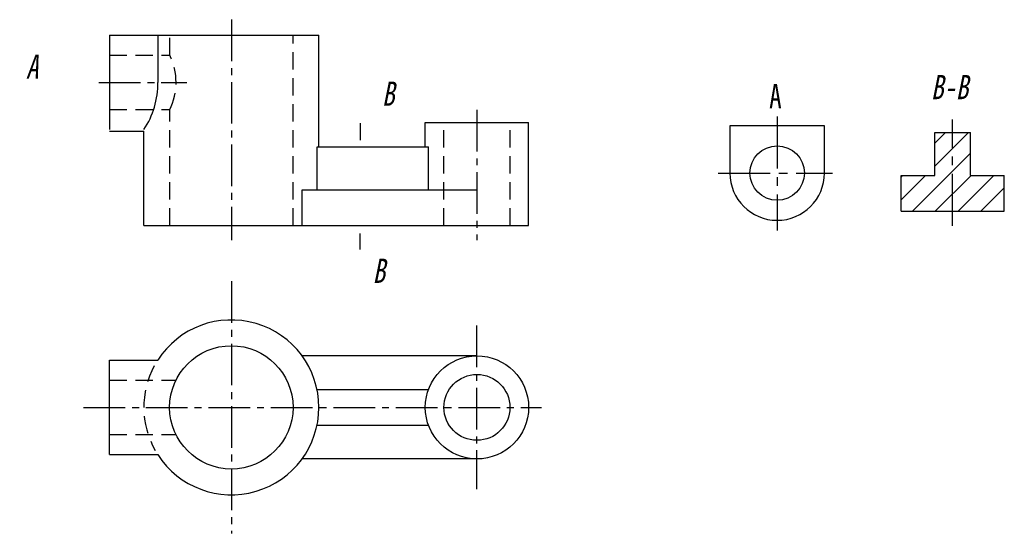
# Model space of a CAD drawing. Extents: x 8 to 150, y -95 to -21.
import ezdxf

# ---------------------------------------------------------------- set-up
doc = ezdxf.new("R2010")
doc.units = 0
doc.header["$LTSCALE"] = 10
doc.header["$MEASUREMENT"] = 0
doc.linetypes.add('CENTER2', pattern=[1.125, 0.75, -0.125, 0.125, -0.125])
doc.linetypes.add('DASHED2', pattern=[0.375, 0.25, -0.125])
for name, color, linetype in [('ST剖面线', 7, 'CONTINUOUS'), ('ST文字', 7, 'CONTINUOUS'), ('ST点画线', 1, 'CENTER2'), ('ST粗实线', 3, 'CONTINUOUS'), ('ST虚线', 2, 'DASHED2')]:
    doc.layers.add(name, color=color, linetype=linetype)
doc.styles.add('HZDX', font='simfang.ttf', dxfattribs={"width": 0.75})

msp = doc.modelspace()

# ---------------------------------------------------------------- hatches: boundary and pattern name
at = {"layer": 'ST剖面线'}
h = msp.add_hatch(dxfattribs=at)
h.set_pattern_fill('ANSI31', color=5, scale=0.732, style=0)
h.set_pattern_definition([(45, (-149.1753, -94.587), (-1.643387, 1.643387), [])])
h.paths.add_polyline_path([(140.02, -43.41), (135.14, -43.41), (135.14, -48.57), (150.02, -48.57), (150.02, -43.41), (145.14, -43.41), (145.14, -37.21), (140.02, -37.21)])

# ---------------------------------------------------------------- linework, layer by layer
at = {"layer": 'ST文字'}
for p, q in [((57.24, -35.88), (57.24, -38.3)), ((57.24, -54.07), (57.24, -51.76))]:
    msp.add_line(p, q, dxfattribs=at)
at = {"layer": 'ST文字', "color": 18, "true_color": 0x000000}
for points in [[(8.63, -30.33, 0, 0, 0), (12.04, -30.33, 0.878, 0, 0), (16.17, -30.33, 0, 0, 0)], [(57.24, -35.88, 0, 0, 0), (60.65, -35.88, 0.878, 0, 0), (64.77, -35.88, 0, 0, 0)], [(57.24, -54.07, 0, 0, 0), (60.65, -54.07, 0.878, 0, 0), (64.77, -54.07, 0, 0, 0)]]:
    msp.add_lwpolyline(points, format="xyseb", dxfattribs=at)
at = {"layer": 'ST点画线', "color": 18, "ltscale": 0.8, "true_color": 0x000000}
for p, q in [((38.68, -20.93), (38.68, -52.73)), ((19.59, -29.98), (32.28, -29.98)), ((74.06, -33.94), (74.06, -52.73)), ((38.68, -58.67), (38.68, -95.02)), ((73.99, -65.04), (73.99, -88.65)), ((17.38, -76.85), (83.35, -76.85))]:
    msp.add_line(p, q, dxfattribs=at)
at = {"layer": 'ST点画线', "color": 5}
for p, q in [((117.3, -34.88), (117.3, -51.36)), ((142.58, -50.67), (142.58, -35.35)), ((108.8, -43.06), (125.29, -43.06))]:
    msp.add_line(p, q, dxfattribs=at)
at = {"layer": 'ST粗实线', "color": 18, "lineweight": 30, "true_color": 0x000000}
for p, q in [((21.12, -23.16), (51.29, -23.16)), ((21.12, -23.16), (21.12, -36.79)), ((28.08, -23.16), (28.08, -29.98)), ((51.29, -39.27), (51.29, -23.16)), ((66.62, -35.76), (81.5, -35.76)), ((66.62, -39.27), (66.62, -35.76)), ((81.5, -50.63), (81.5, -35.76)), ((21.12, -37), (26.08, -37)), ((26.08, -50.63), (26.08, -37)), ((51.03, -39.27), (67.08, -39.27)), ((51.03, -45.47), (51.03, -39.27)), ((67.08, -45.47), (67.08, -39.27)), ((48.86, -45.47), (74.06, -45.47)), ((48.86, -50.63), (48.86, -45.47)), ((26.08, -50.63), (81.5, -50.63)), ((26.08, -50.63), (30.63, -50.63)), ((74.06, -69.41), (48.86, -69.41)), ((21.12, -83.66), (21.12, -70.03)), ((21.12, -70.03), (28.08, -70.03)), ((51.03, -74.28), (67.08, -74.28)), ((51.03, -79.41), (67.08, -79.41)), ((21.12, -83.66), (28.08, -83.66)), ((74.06, -84.28), (48.86, -84.28))]:
    msp.add_line(p, q, dxfattribs=at)
at = {"layer": 'ST粗实线', "color": 5, "lineweight": 30}
for p, q in [((124.12, -36.24), (110.49, -36.24)), ((110.49, -36.24), (110.49, -43.06)), ((124.12, -43.06), (124.12, -36.24)), ((140.02, -37.21), (145.14, -37.21)), ((140.02, -43.41), (140.02, -37.21)), ((145.14, -43.41), (145.14, -37.21)), ((135.14, -48.57), (135.14, -43.41)), ((135.14, -43.41), (140.02, -43.41)), ((145.14, -43.41), (150.02, -43.41)), ((150.02, -48.57), (150.02, -43.41)), ((135.14, -48.57), (150.02, -48.57))]:
    msp.add_line(p, q, dxfattribs=at)
msp.add_circle((117.3, -43.06), 3.92, dxfattribs=at)
at = {"layer": 'ST粗实线', "color": 18, "lineweight": 30, "true_color": 0x000000}
for centre, radius in [((38.68, -76.85), 8.89), ((74.06, -76.85), 7.44), ((74.06, -76.85), 4.75)]:
    msp.add_circle(centre, radius, dxfattribs=at)
for centre, radius, start, end in [((16.1, -30.16), 11.99, 326.4048, 0.8733), ((38.68, -76.85), 12.61, 212.722, 147.278)]:
    msp.add_arc(centre, radius, start, end, dxfattribs=at)
at = {"layer": 'ST粗实线', "color": 5, "lineweight": 30}
msp.add_arc((117.3, -43.06), 6.81, 180, 0, dxfattribs=at)
at = {"layer": 'ST虚线', "color": 18, "true_color": 0x000000}
for p, q in [((29.8, -26.06), (29.8, -23.16)), ((47.57, -50.63), (47.57, -23.16)), ((21.12, -26.06), (29.8, -26.06)), ((21.12, -33.9), (29.8, -33.9)), ((29.8, -50.63), (29.8, -33.9)), ((69.31, -50.63), (69.31, -35.76)), ((78.82, -50.63), (78.82, -35.76)), ((21.12, -72.92), (30.71, -72.92)), ((21.12, -80.77), (30.71, -80.77))]:
    msp.add_line(p, q, dxfattribs=at)
for centre, radius, start, end in [((21.83, -29.98), 8.89, 333.7993, 26.2007), ((38.68, -76.85), 12.61, 151.6685, 209.5469)]:
    msp.add_arc(centre, radius, start, end, dxfattribs=at)

# ---------------------------------------------------------------- texts
at = {"layer": 'ST文字', "color": 5, "style": 'HZDX', "width": 0.75}
msp.add_text('A', height=3.5, dxfattribs=at).set_placement((116.16, -33.7))
at = {"layer": 'ST文字', "char_height": 3.5, "attachment_point": 1, "style": 'HZDX'}
for s, insert in [('{\\fFangSong|b0|i1|c134|p49;A}', (9.1, -25.96)), ('{\\fFangSong|b0|i1|c134|p49;B}', (60.39, -29.86)), ('{\\fFangSong|b0|i1|c134|p49;B}', (59.05, -55.4))]:
    msp.add_mtext_dynamic_manual_height_columns(s, width=7.1791, gutter_width=17.5, heights=[0], dxfattribs=dict(at, insert=insert))
at = {"layer": 'ST文字', "color": 5, "insert": (139.47, -28.91), "char_height": 3.5, "attachment_point": 1, "style": 'HZDX'}
msp.add_mtext_dynamic_manual_height_columns('{\\fFangSong|b0|i1|c134|p49;B-B}', width=14.0725, gutter_width=17.5, heights=[0], dxfattribs=at)

doc.saveas('drawing.dxf')
